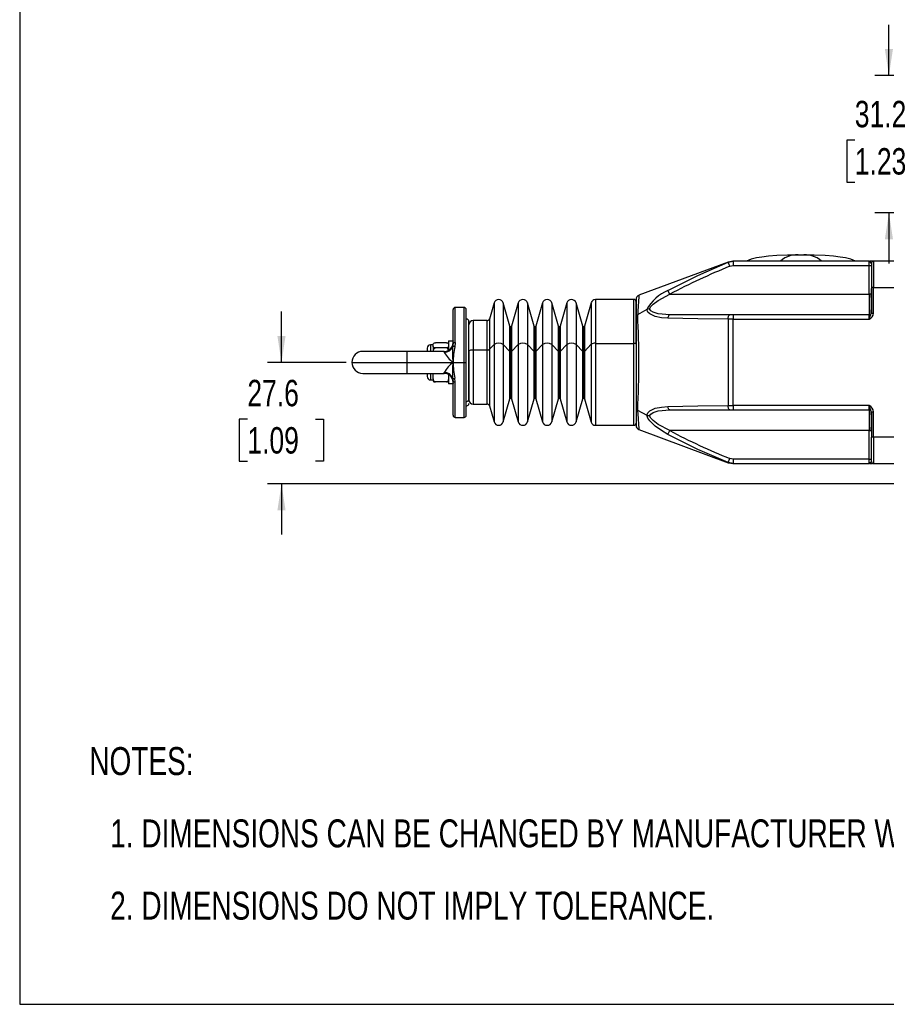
# Model space of a CAD drawing. Header units: millimetres. Extents: x 0 to 864, y 0 to 559.
# Tile 1 of 12: x 0 to 197, y 0 to 224. Entities that reach past the tile are written whole.
import ezdxf

# ---------------------------------------------------------------- set-up
doc = ezdxf.new("R2010")
doc.units = ezdxf.units.MM
for name, color, linetype in [('DIMENSIONS', 140, 'Continuous'), ('SLD-DEFPOINTS', 7, 'Continuous'), ('TEXT', 140, 'Continuous')]:
    doc.layers.add(name, color=color, linetype=linetype)
doc.styles.add('SLDTEXTSTYLE0', font='TXT', dxfattribs={"width": 0.75})
doc.dimstyles.new('SLDDIMSTYLE2', dxfattribs={"dimtxt": 6, "dimasz": 6, "dimexe": 0, "dimexo": 0.0625, "dimgap": 1.5, "dimtad": 0, "dimtih": 1, "dimtoh": 1, "dimdec": 1, "dimrnd": 1e-09, "dimzin": 12, "dimdsep": 46, "dimtxsty": 'SLDTEXTSTYLE0', "dimsah": 1, "dimcen": 0.09, "dimadec": 0, "dimazin": 3, "dimtfac": 1, "dimtdec": 1, "dimtmove": 0, "dimatfit": 0, "dimfxl": 0, "dimfrac": 2, "dimtolj": 1, "dimtzin": 12, "dimarcsym": 0})

# ---------------------------------------------------------------- blocks, each defined once
blk = doc.blocks.new('SW_NOTE_0_2')
at = {"layer": 'TEXT', "color": 0, "char_height": 6.35, "attachment_point": 1, "style": 'SLDTEXTSTYLE0'}
for s, insert in [('NOTES:', (0, 8.19)), ('1. DIMENSIONS CAN BE CHANGED BY MANUFACTURER WITHOUT NOTICE.', (4.76, -8.24)), ('2. DIMENSIONS DO NOT IMPLY TOLERANCE.', (4.76, -24.66))]:
    blk.add_mtext(s, dxfattribs=dict(at, insert=insert))
blk = doc.blocks.new('_D_11')
at = {"layer": 'DIMENSIONS'}
for p, q in [((59.52, 145.87), (59.52, 157.41)), ((74.25, 145.87), (56.34, 145.87)), ((51.76, 132.95), (49.93, 132.95)), ((49.93, 132.95), (49.93, 123.43)), ((67.27, 132.95), (69.1, 132.95)), ((69.1, 132.95), (69.1, 123.43)), ((49.93, 123.43), (51.76, 123.43)), ((69.1, 123.43), (67.27, 123.43)), ((209.35, 118.27), (56.34, 118.27)), ((59.52, 118.27), (59.52, 106.73))]:
    blk.add_line(p, q, dxfattribs=at)
for points in [[(59.52, 145.87), (60.44, 151.87), (58.59, 151.87)], [(59.52, 118.27), (58.59, 112.27), (60.44, 112.27)]]:
    blk.add_solid(points, dxfattribs=at)
at = {"layer": 'DIMENSIONS', "char_height": 6, "attachment_point": 1, "style": 'SLDTEXTSTYLE0'}
for s, insert in [('27.6', (51.76, 141.9)), ('1.09', (51.76, 131.16))]:
    blk.add_mtext(s, dxfattribs=dict(at, insert=insert))
blk = doc.blocks.new('_D_12')
at = {"layer": 'DIMENSIONS'}
for p, q in [((197.61, 211.07), (197.61, 222.61)), ((252.35, 211.07), (194.43, 211.07)), ((189.85, 196.35), (188.02, 196.35)), ((188.02, 196.35), (188.02, 186.83)), ((205.37, 196.35), (207.2, 196.35)), ((207.2, 196.35), (207.2, 186.83)), ((188.02, 186.83), (189.85, 186.83)), ((207.2, 186.83), (205.37, 186.83)), ((242.26, 179.87), (194.43, 179.87)), ((197.61, 179.87), (197.61, 168.33))]:
    blk.add_line(p, q, dxfattribs=at)
for points in [[(197.61, 211.07), (198.53, 217.07), (196.69, 217.07)], [(197.61, 179.87), (196.69, 173.87), (198.53, 173.87)]]:
    blk.add_solid(points, dxfattribs=at)
at = {"layer": 'DIMENSIONS', "char_height": 6, "attachment_point": 1, "style": 'SLDTEXTSTYLE0'}
for s, insert in [('31.2', (189.85, 205.3)), ('1.23', (189.85, 194.56))]:
    blk.add_mtext(s, dxfattribs=dict(at, insert=insert))

msp = doc.modelspace()

# ---------------------------------------------------------------- linework, layer by layer
at = {"color": 7, "linetype": 'Continuous', "lineweight": 25}
for p, q in [((161.05, 168.66), (140.77, 161.11)), ((161.06, 168.64), (162.21, 168.87)), ((161.45, 167.71), (161.06, 168.64)), ((162.16, 168.87), (161.11, 168.68)), ((161.45, 167.71), (162.21, 167.87)), ((162.21, 168.87), (162.21, 167.87)), ((193.12, 168.87), (162.21, 168.87)), ((162.21, 167.87), (193.12, 167.87)), ((193.12, 168.87), (193.25, 168.82)), ((193.12, 167.87), (193.12, 168.87)), ((193.12, 161.37), (193.12, 167.87)), ((193.12, 167.87), (193.62, 167.87)), ((194.12, 168.87), (193.3, 168.87)), ((193.62, 168.37), (193.62, 162.87)), ((194.12, 168.87), (194.12, 162.87)), ((201.12, 168.87), (194.12, 168.87)), ((193.62, 164.01), (193.59, 161.37)), ((147.83, 161.37), (147.36, 162.22)), ((147.83, 161.37), (193.12, 161.37)), ((193.12, 161.37), (193.12, 156.67)), ((193.59, 161.37), (193.12, 161.37)), ((193.62, 162.87), (193.62, 157.08)), ((194.12, 162.87), (193.62, 162.87)), ((194.12, 157.08), (194.12, 162.87)), ((194.12, 162.87), (201.12, 162.87)), ((107.83, 159.37), (106.78, 155.73)), ((111.45, 154.11), (109.94, 159.37)), ((113.34, 159.37), (111.84, 154.11)), ((116.97, 154.11), (115.46, 159.37)), ((118.86, 159.37), (117.35, 154.11)), ((122.48, 154.11), (120.97, 159.37)), ((124.37, 159.37), (122.87, 154.11)), ((128, 154.11), (126.49, 159.37)), ((129.91, 159.44), (128.38, 154.11)), ((139.62, 160.17), (130.87, 160.17)), ((140.12, 160.17), (140.12, 156.14)), ((140.12, 150.04), (140.12, 159.63)), ((98.52, 150.21), (98.52, 157.87)), ((101.02, 158.37), (99.02, 158.37)), ((101.52, 145.87), (101.52, 157.87)), ((142.56, 157.88), (140.48, 156.69)), ((161.45, 156.67), (147.83, 156.67)), ((162.21, 156.67), (161.45, 156.67)), ((162.21, 156.67), (162.21, 155.67)), ((193.12, 156.67), (162.21, 156.67)), ((193.12, 155.67), (193.12, 156.67)), ((193.62, 157.08), (194.12, 157.08)), ((102.12, 137.44), (102.12, 155.17)), ((106.3, 155.37), (103.12, 155.37)), ((140.12, 156.14), (140.12, 135.6)), ((161.06, 155.67), (161.06, 136.06)), ((162.21, 155.67), (161.06, 155.67)), ((162.21, 155.67), (193.12, 155.67)), ((162.21, 136.07), (162.21, 155.67)), ((102.12, 148.44), (102.12, 154.35)), ((94.02, 149.74), (94.02, 149.99)), ((97.02, 150.32), (94.52, 150.32)), ((97.52, 150.77), (97.52, 148.64)), ((97.52, 150.77), (98.52, 150.77)), ((98.52, 150.21), (98.42, 149.44)), ((98.52, 150.77), (98.52, 150.69)), ((99.02, 150.39), (98.9, 149.44)), ((106.78, 148.85), (107.83, 149.96)), ((109.94, 149.96), (111.45, 148.36)), ((111.84, 148.36), (113.34, 149.96)), ((115.46, 149.96), (116.97, 148.36)), ((117.35, 148.36), (118.86, 149.96)), ((120.97, 149.96), (122.48, 148.36)), ((122.87, 148.36), (124.37, 149.96)), ((126.49, 149.96), (128, 148.36)), ((128.38, 148.36), (129.91, 149.98)), ((130.87, 150.2), (139.62, 150.2)), ((140.12, 150.04), (140.12, 132.13)), ((88.02, 148.37), (78.02, 148.37)), ((96.52, 148.37), (88.02, 148.37)), ((92.62, 149.02), (92.62, 148.36)), ((94.02, 149.87), (93.42, 149.87)), ((94.02, 149.49), (94.02, 149.74)), ((94.02, 149.49), (94.02, 148.37)), ((97.02, 149.16), (94.52, 149.16)), ((97.52, 148.68), (97.52, 149.49)), ((102.12, 148.44), (102.12, 137.4)), ((103.12, 148.74), (106.3, 148.74)), ((88.02, 145.87), (98.52, 145.87)), ((98.52, 145.87), (101.02, 145.87)), ((101.02, 145.87), (101.52, 145.87)), ((101.52, 133.87), (101.52, 145.87)), ((78.02, 143.37), (88.02, 143.37)), ((88.02, 143.37), (96.52, 143.37)), ((92.62, 143.37), (92.62, 142.69)), ((94.02, 143.06), (94.02, 143.37)), ((93.42, 141.87), (94.02, 141.87)), ((94.02, 142.36), (94.02, 143.06)), ((94.02, 141.75), (94.02, 141.96)), ((97.02, 141.42), (94.52, 141.42)), ((97.52, 143.1), (97.52, 140.97)), ((98.52, 140.97), (97.52, 140.97)), ((98.42, 142.3), (98.52, 141.53)), ((98.52, 133.87), (98.52, 141.53)), ((98.52, 141.07), (98.52, 140.97)), ((99.02, 141.35), (98.9, 142.29)), ((102.12, 137.02), (102.12, 137.44)), ((109.94, 132.36), (111.45, 137.62)), ((111.84, 137.62), (113.34, 132.36)), ((115.46, 132.36), (116.97, 137.62)), ((117.35, 137.62), (118.86, 132.36)), ((120.97, 132.36), (122.48, 137.62)), ((122.87, 137.62), (124.37, 132.36)), ((126.49, 132.36), (128, 137.62)), ((128.38, 137.62), (129.91, 132.29)), ((103.12, 136.37), (106.3, 136.37)), ((106.78, 136.01), (107.83, 132.36)), ((140.12, 135.6), (140.12, 131.56)), ((140.48, 135.05), (142.56, 133.85)), ((147.83, 135.07), (161.45, 135.07)), ((161.06, 136.06), (162.21, 136.07)), ((161.45, 135.07), (162.21, 135.07)), ((193.12, 136.07), (162.21, 136.07)), ((162.21, 136.07), (162.21, 135.07)), ((162.21, 135.07), (193.12, 135.07)), ((193.12, 135.07), (193.12, 136.07)), ((193.12, 135.07), (193.12, 130.37)), ((193.62, 134.65), (193.62, 128.87)), ((193.62, 134.65), (194.12, 134.65)), ((194.12, 128.87), (194.12, 134.65)), ((99.02, 133.37), (101.02, 133.37)), ((130.87, 131.57), (139.62, 131.57)), ((140.77, 130.63), (161.05, 123.08)), ((147.36, 129.52), (147.83, 130.37)), ((193.12, 130.37), (147.83, 130.37)), ((193.12, 130.37), (193.59, 130.37)), ((193.12, 123.87), (193.12, 130.37)), ((194.12, 128.87), (193.62, 128.87)), ((193.62, 123.37), (193.62, 128.87)), ((201.12, 128.87), (194.12, 128.87)), ((194.12, 128.87), (194.12, 122.87)), ((161.06, 123.1), (161.45, 124.02)), ((162.21, 122.87), (161.06, 123.1)), ((162.21, 123.87), (161.45, 124.02)), ((193.12, 123.87), (162.21, 123.87)), ((162.21, 123.87), (162.21, 122.87)), ((193.12, 123.87), (193.62, 123.87)), ((193.12, 122.87), (193.12, 123.87)), ((161.11, 123.06), (162.16, 122.87)), ((162.21, 122.87), (193.12, 122.87)), ((193.25, 122.92), (193.12, 122.87)), ((193.3, 122.87), (193.8, 122.87)), ((194.12, 122.87), (201.12, 122.87))]:
    msp.add_line(p, q, dxfattribs=at)
at = {"color": 8, "linetype": 'Continuous', "lineweight": 25}
for p, q in [((193.59, 161.37), (193.62, 161.38)), ((107.83, 159.37), (107.83, 149.96)), ((109.94, 159.37), (109.94, 149.96)), ((113.34, 159.37), (113.34, 149.96)), ((115.46, 159.37), (115.46, 149.96)), ((118.86, 159.37), (118.86, 149.96)), ((120.97, 159.37), (120.97, 149.96)), ((124.37, 159.37), (124.37, 149.96)), ((126.49, 159.37), (126.49, 149.96)), ((129.91, 159.44), (129.91, 149.98)), ((130.87, 160.17), (130.87, 150.2)), ((139.62, 150.2), (139.62, 160.17)), ((99.02, 150.39), (99.02, 158.37)), ((101.02, 145.87), (101.02, 158.37)), ((103.12, 155.37), (103.12, 148.74)), ((106.3, 148.74), (106.3, 155.37)), ((106.78, 155.73), (106.78, 148.85)), ((111.45, 148.36), (111.45, 154.11)), ((111.64, 148.32), (111.64, 153.97)), ((111.84, 154.11), (111.84, 148.36)), ((116.97, 148.36), (116.97, 154.11)), ((117.16, 148.32), (117.16, 153.97)), ((117.35, 154.11), (117.35, 148.36)), ((122.48, 148.36), (122.48, 154.11)), ((122.67, 148.32), (122.67, 153.97)), ((122.87, 154.11), (122.87, 148.36)), ((128, 148.36), (128, 154.11)), ((128.19, 148.32), (128.19, 153.97)), ((128.38, 154.11), (128.38, 148.36)), ((107.83, 149.96), (107.83, 132.36)), ((109.94, 149.96), (109.94, 132.36)), ((113.34, 149.96), (113.34, 132.36)), ((115.46, 149.96), (115.46, 132.36)), ((118.86, 149.96), (118.86, 132.36)), ((120.97, 149.96), (120.97, 132.36)), ((124.37, 149.96), (124.37, 132.36)), ((126.49, 149.96), (126.49, 132.36)), ((129.91, 149.98), (129.91, 132.29)), ((130.87, 150.2), (130.87, 131.57)), ((139.62, 131.57), (139.62, 150.2)), ((88.02, 148.37), (88.02, 145.87)), ((93.42, 149.87), (93.42, 148.37)), ((96.52, 148.16), (96.52, 148.37)), ((103.12, 148.74), (103.12, 136.37)), ((106.3, 136.37), (106.3, 148.74)), ((106.78, 148.85), (106.78, 136.01)), ((111.45, 137.62), (111.45, 148.36)), ((111.64, 137.77), (111.64, 148.32)), ((111.84, 148.36), (111.84, 137.62)), ((116.97, 137.62), (116.97, 148.36)), ((117.16, 137.77), (117.16, 148.32)), ((117.35, 148.36), (117.35, 137.62)), ((122.48, 137.62), (122.48, 148.36)), ((122.67, 137.77), (122.67, 148.32)), ((122.87, 148.36), (122.87, 137.62)), ((128, 137.62), (128, 148.36)), ((128.19, 137.77), (128.19, 148.32)), ((128.38, 148.36), (128.38, 137.62)), ((75.52, 145.87), (88.02, 145.87)), ((88.02, 145.87), (88.02, 143.37)), ((101.02, 133.37), (101.02, 145.87)), ((93.42, 143.37), (93.42, 141.87)), ((96.52, 143.37), (96.52, 143.58)), ((99.02, 133.37), (99.02, 141.35)), ((193.62, 130.36), (193.59, 130.37))]:
    msp.add_line(p, q, dxfattribs=at)
at = {"color": 7, "linetype": 'Continuous', "lineweight": 25, "flags": 128}
for points in [[(177.62, 170.27), (174.59, 170.23), (172.16, 170.13), (170.21, 169.99), (168.69, 169.81), (167.52, 169.62), (166.27, 169.32), (165.24, 168.87)], [(189.99, 168.87), (188.96, 169.32), (187.71, 169.62), (186.54, 169.81), (185.02, 169.99), (183.08, 170.13), (180.64, 170.23), (177.62, 170.27)], [(147.36, 162.22), (154.14, 165.63), (161.06, 168.64)], [(143.21, 158.04), (143.49, 158.54), (143.98, 159.08), (145.16, 159.96), (147.83, 161.37)], [(143.21, 158.04), (142.85, 158), (142.56, 157.88)], [(147.36, 155.9), (145.89, 156.01), (144.49, 156.3), (143.28, 156.88), (142.83, 157.32), (142.56, 157.88)], [(147.83, 156.67), (145.16, 156.88), (143.98, 157.26), (143.49, 157.61), (143.21, 158.04)], [(147.83, 156.67), (147.75, 156.65), (147.67, 156.61), (147.6, 156.54), (147.53, 156.45), (147.47, 156.34), (147.42, 156.2), (147.38, 156.05), (147.36, 155.9)], [(161.06, 155.67), (161.07, 155.87), (161.09, 156.05), (161.13, 156.23), (161.17, 156.38), (161.23, 156.5), (161.3, 156.59), (161.37, 156.65), (161.45, 156.67)], [(161.06, 155.67), (154.14, 155.75), (147.36, 155.9)], [(94.02, 149.99), (94.1, 150.2), (94.17, 150.25), (94.28, 150.29), (94.36, 150.31), (94.46, 150.32), (94.52, 150.32)], [(97.02, 150.32), (97.1, 150.32), (97.18, 150.31), (97.29, 150.28), (97.4, 150.22), (97.51, 150.04), (97.52, 149.99)], [(98.52, 150.21), (98.53, 150.24), (98.55, 150.28), (98.6, 150.31), (98.66, 150.34), (98.74, 150.36), (98.83, 150.38), (98.92, 150.39), (99.02, 150.39)], [(140.12, 150.04), (140.11, 150.07), (140.08, 150.1), (140.03, 150.13), (139.97, 150.15), (139.89, 150.17), (139.81, 150.18), (139.71, 150.19), (139.62, 150.2)], [(94.52, 149.16), (94.43, 149.16), (94.35, 149.17), (94.25, 149.2), (94.13, 149.26), (94.02, 149.43), (94.02, 149.49)], [(94.07, 148.37), (94.1, 148.7), (94.17, 148.87), (94.28, 149.04), (94.36, 149.11), (94.46, 149.15), (94.52, 149.16)], [(97.52, 149.49), (97.43, 149.28), (97.36, 149.23), (97.26, 149.19), (97.17, 149.17), (97.07, 149.16), (97.02, 149.16)], [(102.12, 148.44), (102.14, 148.5), (102.19, 148.56), (102.29, 148.61), (102.41, 148.65), (102.56, 148.69), (102.73, 148.72), (102.92, 148.74), (103.12, 148.74)], [(94.52, 141.42), (94.43, 141.43), (94.35, 141.46), (94.25, 141.53), (94.13, 141.7), (94.02, 142.2), (94.02, 142.36)], [(94.02, 141.75), (94.1, 141.54), (94.17, 141.49), (94.28, 141.45), (94.36, 141.43), (94.46, 141.42), (94.52, 141.42)], [(97.52, 142.36), (97.43, 141.76), (97.36, 141.62), (97.26, 141.5), (97.17, 141.45), (97.07, 141.42), (97.02, 141.42)], [(97.02, 141.42), (97.1, 141.42), (97.18, 141.43), (97.29, 141.46), (97.4, 141.52), (97.51, 141.69), (97.52, 141.75)], [(99.02, 141.35), (98.92, 141.35), (98.83, 141.36), (98.74, 141.38), (98.66, 141.4), (98.6, 141.43), (98.55, 141.46), (98.53, 141.49), (98.52, 141.53)], [(142.56, 133.85), (142.83, 134.42), (143.29, 134.86), (144.5, 135.44), (145.89, 135.73), (147.36, 135.84)], [(143.21, 133.69), (143.49, 134.12), (143.98, 134.47), (145.16, 134.85), (147.83, 135.07)], [(147.36, 135.84), (154.14, 135.99), (161.06, 136.06)], [(147.83, 135.07), (147.75, 135.08), (147.67, 135.12), (147.6, 135.19), (147.53, 135.28), (147.47, 135.4), (147.42, 135.53), (147.38, 135.68), (147.36, 135.84)], [(161.45, 135.07), (161.37, 135.09), (161.3, 135.14), (161.23, 135.24), (161.17, 135.36), (161.13, 135.51), (161.09, 135.68), (161.07, 135.87), (161.06, 136.06)], [(147.36, 129.52), (145.89, 130.41), (144.49, 131.41), (143.28, 132.58), (142.83, 133.22), (142.56, 133.85)], [(143.21, 133.69), (142.85, 133.74), (142.56, 133.85)], [(147.83, 130.37), (145.16, 131.78), (143.98, 132.66), (143.49, 133.19), (143.21, 133.69)], [(161.06, 123.1), (154.14, 126.11), (147.36, 129.52)]]:
    msp.add_lwpolyline(points, dxfattribs=at)
at = {"color": 8, "linetype": 'Continuous', "lineweight": 25, "flags": 128}
msp.add_lwpolyline([(140.48, 135.05), (140.59, 133.15), (140.68, 131.76), (140.74, 130.91), (140.77, 130.63), (140.77, 130.63)], dxfattribs=at)
at = {"color": 8, "linetype": 'Continuous', "lineweight": 25}
for centre, radius, start, end in [((176.75, 164.65), 5.69, 81.1981, 132.0983), ((178.49, 164.65), 5.69, 47.9017, 98.8019), ((192.37, 167.73), 1.4, 27.2694, 51.0309), ((266.02, 150.88), 125.66, 175.3295, 177.3504), ((192.37, 124.01), 1.4, 308.9691, 332.7306)]:
    msp.add_arc(centre, radius, start, end, dxfattribs=at)
at = {"color": 7, "linetype": 'Continuous', "lineweight": 25}
for centre, radius, start, end in [((194.12, 168.37), 0.5, 90, 180), ((214.74, 35.61), 142.45, 111.9718, 118.0161), ((141.12, 160.17), 1, 110.4099, 179.9934), ((151.26, 153.07), 9.95, 113.1249, 151.0699), ((111.89, 159.19), 81.73, 358.4756, 1.5244), ((108.89, 159.07), 1.1, 16, 164), ((114.4, 159.07), 1.1, 16, 164), ((119.92, 159.07), 1.1, 16, 164), ((125.43, 159.07), 1.1, 16, 164), ((130.87, 159.17), 1, 90, 164), ((139.62, 159.67), 0.5, 0, 90), ((99.02, 157.87), 0.5, 90, 180), ((101.02, 157.87), 0.5, 0, 90), ((140.76, 156.1), 0.649, 115.5071, 176.7142), ((-69.58, 145.87), 210.35, 357.0518, 2.9482), ((193.12, 157.17), 0.5, 270, 0), ((166.79, 165.77), 28.19, 339.0045, 342.0531), ((192.4, 157.23), 1.72, 294.5115, 354.9597), ((101.62, 155.22), 0.5, 0, 90), ((103.12, 154.37), 1, 90, 180), ((106.3, 155.87), 0.5, 270, 344), ((111.64, 154.17), 0.2, 196, 270), ((111.64, 154.17), 0.2, 270, 344), ((117.16, 154.17), 0.2, 196, 270), ((117.16, 154.17), 0.2, 270, 344), ((122.67, 154.17), 0.2, 196, 270), ((122.67, 154.17), 0.2, 270, 344), ((128.19, 154.17), 0.2, 196, 270), ((128.19, 154.17), 0.2, 270, 344), ((96.52, 150.37), 2, 270, 0), ((108.89, 147.98), 2.24, 61.8438, 118.1562), ((114.4, 147.98), 2.24, 61.8438, 118.1562), ((119.92, 147.98), 2.24, 61.8438, 118.1562), ((125.43, 147.98), 2.24, 61.8438, 118.1562), ((130.72, 148.62), 1.59, 84.7322, 120.9666), ((78.02, 145.87), 2.5, 90, 180), ((93.42, 149.07), 0.8, 90, 180), ((96.57, 150.15), 1.99, 268.5965, 339.1541), ((102.55, 151.41), 6.85, 208.2945, 233.9391), ((96.91, 148.65), 0.516, 356.9534, 78.4693), ((117.73, 148.16), 19.35, 176.196, 186.7918), ((98.67, 148.85), 0.642, 68.7768, 112.3854), ((133.53, 143.92), 35.07, 170.9384, 176.8178), ((106.38, 149.53), 0.793, 264.7322, 300.9666), ((111.61, 148.64), 0.317, 239.0334, 275.2678), ((111.67, 148.64), 0.317, 264.7322, 300.9666), ((117.13, 148.64), 0.317, 239.0334, 275.2678), ((117.19, 148.64), 0.317, 264.7322, 300.9666), ((122.64, 148.64), 0.317, 239.0334, 275.2678), ((122.7, 148.64), 0.317, 264.7322, 300.9666), ((128.16, 148.64), 0.317, 239.0334, 275.2678), ((128.22, 148.64), 0.317, 264.7322, 300.9666), ((78.02, 145.87), 2.5, 180, 270), ((102.55, 140.33), 6.85, 126.0609, 151.7056), ((117.73, 143.58), 19.35, 173.2097, 183.8026), ((133.54, 147.82), 35.08, 183.1831, 189.0606), ((96.57, 141.59), 1.99, 20.8459, 91.4035), ((96.52, 141.37), 2, 0, 90), ((93.42, 142.67), 0.8, 180, 270), ((98.67, 142.89), 0.642, 247.6146, 291.2232), ((101.64, 137.47), 0.477, 267.174, 356.8632), ((101.62, 136.52), 0.5, 270, 0), ((103.12, 137.37), 1, 180, 270), ((111.64, 137.57), 0.2, 90, 164), ((111.64, 137.57), 0.2, 16, 90), ((117.16, 137.57), 0.2, 90, 164), ((117.16, 137.57), 0.2, 16, 90), ((122.67, 137.57), 0.2, 90, 164), ((122.67, 137.57), 0.2, 16, 90), ((128.19, 137.57), 0.2, 90, 164), ((128.19, 137.57), 0.2, 16, 90), ((106.3, 135.87), 0.5, 16, 90), ((140.77, 135.64), 0.65, 183.3453, 244.4333), ((166.79, 125.97), 28.19, 17.9469, 20.9955), ((192.4, 134.5), 1.72, 5.0402, 65.4886), ((193.12, 134.57), 0.5, 0, 90), ((111.79, 132.54), 81.83, 358.4775, 1.5225), ((99.02, 133.87), 0.5, 180, 270), ((101.02, 133.87), 0.5, 270, 0), ((108.89, 132.67), 1.1, 196, 344), ((114.4, 132.67), 1.1, 196, 344), ((119.92, 132.67), 1.1, 196, 344), ((125.43, 132.67), 1.1, 196, 344), ((130.87, 132.57), 1, 196, 270), ((139.62, 132.07), 0.5, 270, 360), ((141.12, 131.56), 1, 180.0066, 249.5901), ((212.53, 251.39), 137.23, 241.8689, 248.1432), ((194.12, 123.37), 0.5, 180, 270)]:
    msp.add_arc(centre, radius, start, end, dxfattribs=at)
at = {"layer": 'SLD-DEFPOINTS'}
for p, q in [((0, 558.8), (0, 0)), ((0, 0), (629.41, 0))]:
    msp.add_line(p, q, dxfattribs=at)

# ---------------------------------------------------------------- block references
at = {"layer": 'TEXT'}
msp.add_blockref('SW_NOTE_0_2', (15.82, 50.26), dxfattribs=at)

# ---------------------------------------------------------------- dimensions: what is measured, and where the dimension line sits
at = {"layer": 'DIMENSIONS'}
for base, p1, p2, picture, middle in [((197.61, 211.07), (243.53, 179.87), (253.62, 211.07), '_D_12', (197.61, 195.47)), ((59.52, 145.87), (210.62, 118.27), (75.52, 145.87), '_D_11', (59.52, 132.07))]:
    dim = msp.add_linear_dim(base=base, p1=p1, p2=p2, angle=90, dimstyle='SLDDIMSTYLE2', dxfattribs=at)
    dim.commit()
    dim.dimension.update_dxf_attribs({"geometry": picture, "text_midpoint": middle, "dimtype": 160})

doc.saveas('drawing.dxf')
